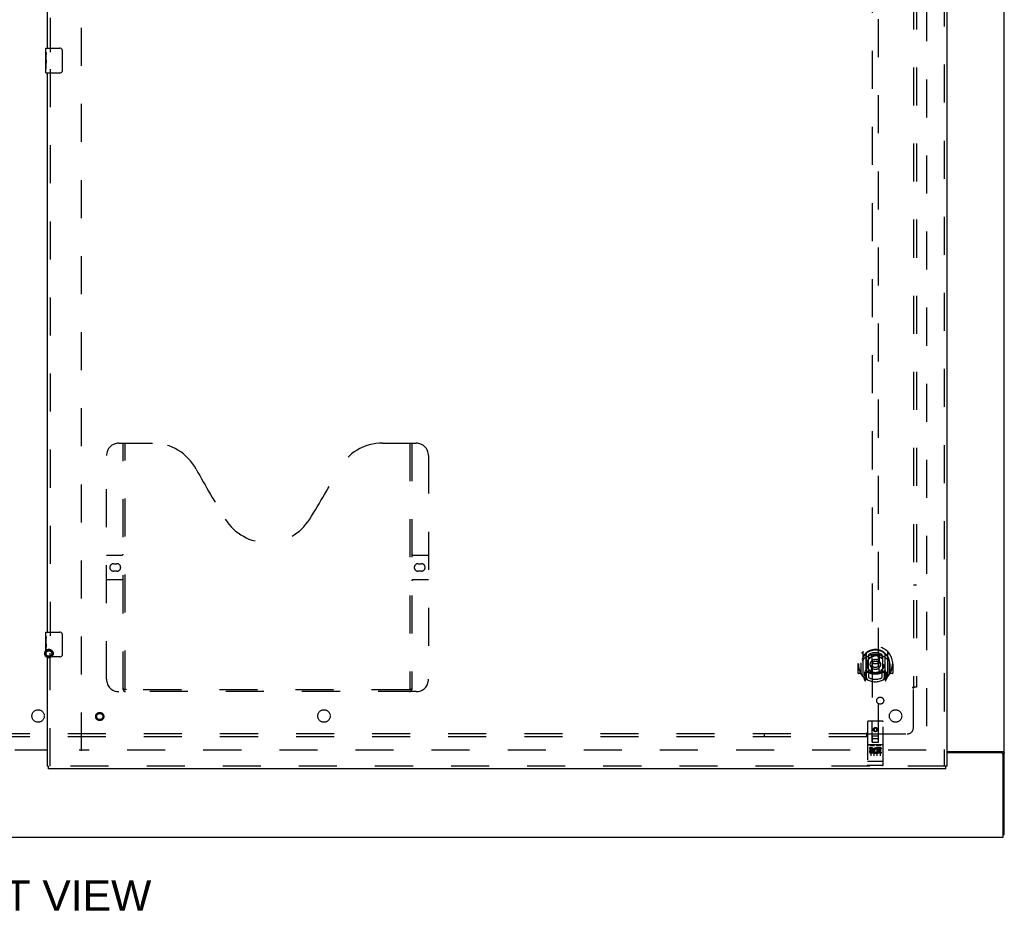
# Model space of a CAD drawing. Header units: inches. Extents: x 0 to 278, y 0 to 180.
# Tile 5 of 80: x 96 to 135, y 46 to 82. Entities that reach past the tile are written whole.
import ezdxf

# ---------------------------------------------------------------- set-up
doc = ezdxf.new("R2010")
doc.units = ezdxf.units.IN
doc.header["$LTSCALE"] = 15.310625
doc.header["$MEASUREMENT"] = 0
doc.linetypes.add('HIDDEN', pattern=[0.2, 0.1, -0.1])
doc.layers.get('0').update_dxf_attribs({"linetype": 'CONTINUOUS'})
for name, color, linetype in [('DEFAULT_2', 8, 'HIDDEN'), ('DIMENSIONS', 7, 'CONTINUOUS'), ('RIGHTHAND_DOOR_ASSEMBLY', 7, 'CONTINUOUS'), ('SUBPANEL', 7, 'CONTINUOUS')]:
    doc.layers.add(name, color=color, linetype=linetype)
doc.styles.get("Standard").update_dxf_attribs({"font": 'arial.ttf'})

msp = doc.modelspace()

# ---------------------------------------------------------------- linework, layer by layer
at = {"color": 3, "linetype": 'Continuous'}
for p, q in [((135.447, 48.93), (135.447, 134.722)), ((95.634, 52.341), (96.947, 52.341)), ((96.947, 52.326), (95.634, 52.326)), ((133.134, 52.274), (135.377, 52.274)), ((135.335, 52.222), (133.134, 52.222)), ((135.395, 48.826), (135.395, 52.162)), ((57.749, 48.826), (135.395, 48.826))]:
    msp.add_line(p, q, dxfattribs=at)
at = {"color": 7, "linetype": 'Continuous'}
msp.add_line((135.395, 48.93), (135.447, 48.93), dxfattribs=at)
at = {"color": 3, "linetype": 'Continuous'}
for points in [[(135.377, 52.274), (135.379, 52.272), (135.381, 52.271), (135.384, 52.269), (135.388, 52.268), (135.391, 52.266), (135.395, 52.265), (135.399, 52.263), (135.403, 52.262)], [(135.403, 52.262), (135.411, 52.259), (135.415, 52.258), (135.419, 52.256), (135.423, 52.255), (135.426, 52.254), (135.429, 52.252), (135.432, 52.251), (135.435, 52.249), (135.438, 52.248), (135.44, 52.246), (135.442, 52.244), (135.443, 52.243), (135.445, 52.241), (135.446, 52.239), (135.446, 52.237), (135.447, 52.235), (135.447, 52.233)]]:
    msp.add_lwpolyline(points, dxfattribs=at)
msp.add_arc((135.335, 52.162), 0.06, 0, 90, dxfattribs=at)
at = {"layer": 'DEFAULT_2', "color": 8, "linetype": 'HIDDEN'}
for p, q in [((98.322, 52.305), (98.322, 131.347)), ((132.322, 131.378), (132.322, 52.274)), ((132.308, 52.326), (98.218, 52.326))]:
    msp.add_line(p, q, dxfattribs=at)
for radius in [0.169, 0.124, 0.114]:
    msp.add_circle((97.006, 56.216), radius, dxfattribs=at)
at = {"layer": 'RIGHTHAND_DOOR_ASSEMBLY', "color": 8, "linetype": 'HIDDEN'}
for p, q in [((133.03, 131.972), (133.03, 51.68)), ((97.051, 103.231), (97.051, 80.421)), ((130.134, 89.655), (130.134, 52.653)), ((130.384, 52.653), (130.384, 89.655)), ((97.051, 79.731), (97.051, 56.921)), ((99.821, 64.68), (101.176, 64.68)), ((99.996, 54.77), (99.996, 64.68)), ((100.076, 54.8), (100.076, 64.68)), ((110.426, 64.68), (111.781, 64.68)), ((111.526, 64.68), (111.526, 54.8)), ((111.606, 64.68), (111.606, 54.77)), ((99.321, 55.18), (99.321, 64.18)), ((112.281, 64.18), (112.281, 55.18)), ((99.321, 60.18), (99.956, 60.18)), ((99.607, 59.83), (99.744, 59.83)), ((111.646, 60.18), (112.281, 60.18)), ((111.857, 59.83), (111.994, 59.83)), ((99.744, 59.53), (99.607, 59.53)), ((111.994, 59.53), (111.857, 59.53)), ((99.956, 59.18), (99.321, 59.18)), ((112.281, 59.18), (111.646, 59.18)), ((129.759, 56.281), (129.759, 55.313)), ((130.759, 55.313), (130.759, 56.281)), ((97.051, 51.68), (97.051, 56.231)), ((129.877, 56.227), (129.877, 55.211)), ((129.884, 56.202), (129.884, 55.199)), ((129.977, 55.479), (129.977, 56.11)), ((129.984, 56.163), (129.984, 56.06)), ((130.097, 56.137), (130.127, 55.797)), ((130.422, 56.137), (130.392, 55.797)), ((130.534, 56.06), (130.534, 56.163)), ((130.542, 56.11), (130.542, 55.479)), ((130.634, 56.202), (130.634, 55.199)), ((130.642, 56.227), (130.642, 55.211)), ((129.574, 55.797), (129.559, 55.797)), ((129.559, 55.797), (129.559, 55.424)), ((129.677, 55.797), (129.692, 55.797)), ((129.677, 55.797), (129.677, 55.409)), ((129.684, 55.844), (129.684, 55.847)), ((129.684, 55.386), (129.684, 55.844)), ((129.877, 55.468), (129.817, 55.468)), ((129.817, 55.468), (129.817, 55.318)), ((129.977, 55.469), (129.904, 55.469)), ((129.984, 55.499), (129.984, 55.246)), ((130.096, 55.453), (130.127, 55.797)), ((130.392, 55.797), (130.127, 55.797)), ((130.422, 55.453), (130.392, 55.797)), ((130.534, 55.246), (130.534, 55.499)), ((130.614, 55.469), (130.542, 55.469)), ((130.702, 55.468), (130.642, 55.468)), ((130.702, 55.318), (130.702, 55.468)), ((130.842, 55.797), (130.827, 55.797)), ((130.834, 55.844), (130.834, 55.847)), ((130.834, 55.386), (130.834, 55.844)), ((130.842, 55.797), (130.842, 55.409)), ((130.959, 55.797), (130.944, 55.797)), ((130.959, 55.797), (130.959, 55.424)), ((129.677, 55.409), (129.574, 55.409)), ((129.677, 55.409), (129.685, 55.424)), ((129.764, 55.303), (129.834, 55.127)), ((129.817, 55.318), (129.884, 55.318)), ((129.855, 55.372), (129.825, 55.326)), ((129.855, 55.208), (129.86, 55.204)), ((129.863, 55.13), (129.877, 55.211)), ((129.954, 55.149), (129.884, 55.258)), ((129.887, 55.431), (129.887, 55.224)), ((129.973, 55.451), (129.907, 55.451)), ((130.612, 55.451), (130.546, 55.451)), ((130.634, 55.258), (130.564, 55.149)), ((130.632, 55.224), (130.632, 55.431)), ((130.634, 55.318), (130.702, 55.318)), ((130.642, 55.211), (130.656, 55.13)), ((130.663, 55.207), (130.663, 55.208)), ((130.663, 55.207), (130.663, 55.208)), ((130.663, 55.207), (130.663, 55.207)), ((130.694, 55.326), (130.664, 55.372)), ((130.685, 55.127), (130.755, 55.303)), ((130.834, 55.424), (130.842, 55.409)), ((130.944, 55.409), (130.842, 55.409)), ((111.781, 54.68), (99.821, 54.68)), ((111.522, 54.76), (100.08, 54.76)), ((130.542, 53.493), (129.977, 53.493)), ((129.947, 53.463), (129.947, 51.738)), ((130.133, 52.653), (130.129, 53.463)), ((130.259, 53.226), (130.197, 53.19)), ((130.197, 53.19), (130.207, 53.184)), ((130.197, 53.19), (130.197, 53.117)), ((130.197, 53.117), (130.207, 53.123)), ((130.197, 53.117), (130.259, 53.081)), ((130.259, 53.214), (130.207, 53.184)), ((130.207, 53.184), (130.207, 53.123)), ((130.207, 53.123), (130.259, 53.093)), ((130.322, 53.19), (130.259, 53.226)), ((130.259, 53.226), (130.259, 53.214)), ((130.312, 53.184), (130.259, 53.214)), ((130.259, 53.093), (130.312, 53.123)), ((130.259, 53.081), (130.322, 53.117)), ((130.259, 53.081), (130.259, 53.093)), ((130.322, 53.19), (130.312, 53.184)), ((130.312, 53.123), (130.312, 53.184)), ((130.322, 53.117), (130.312, 53.123)), ((130.322, 53.117), (130.322, 53.19)), ((130.386, 52.653), (130.389, 53.463)), ((130.572, 51.738), (130.572, 53.463)), ((130.132, 52.903), (130.387, 52.903)), ((130.344, 52.778), (130.174, 52.778)), ((130.542, 52.536), (129.977, 52.536)), ((130.115, 52.414), (130.022, 52.414)), ((130.022, 52.414), (130.022, 52.372)), ((130.115, 52.372), (130.022, 52.372)), ((130.048, 52.52), (130.22, 52.52)), ((130.072, 52.405), (130.072, 52.099)), ((130.119, 52.328), (130.073, 52.328)), ((130.133, 52.653), (130.134, 52.653)), ((130.134, 52.653), (130.384, 52.653)), ((130.197, 52.405), (130.197, 52.099)), ((130.298, 52.52), (130.47, 52.52)), ((130.322, 52.405), (130.322, 52.099)), ((130.335, 52.379), (130.322, 52.36)), ((130.332, 52.404), (130.335, 52.402)), ((130.491, 52.414), (130.335, 52.414)), ((130.335, 52.414), (130.335, 52.402)), ((130.335, 52.379), (130.335, 52.201)), ((130.491, 52.372), (130.378, 52.372)), ((130.378, 52.372), (130.378, 52.328)), ((130.47, 52.328), (130.378, 52.328)), ((130.384, 52.653), (130.386, 52.653)), ((130.447, 52.405), (130.447, 52.099)), ((130.47, 52.328), (130.47, 52.286)), ((130.491, 52.414), (130.491, 52.372)), ((130.115, 52.287), (130.086, 52.287)), ((130.179, 52.243), (130.086, 52.243)), ((130.179, 52.201), (130.086, 52.201)), ((130.179, 52.243), (130.179, 52.201)), ((130.311, 52.249), (130.328, 52.21)), ((130.491, 52.201), (130.335, 52.201)), ((130.47, 52.286), (130.378, 52.286)), ((130.378, 52.286), (130.378, 52.243)), ((130.491, 52.243), (130.378, 52.243)), ((130.491, 52.243), (130.491, 52.201)), ((133.092, 51.68), (96.989, 51.68)), ((129.964, 51.867), (129.963, 51.867)), ((129.965, 51.867), (129.964, 51.867)), ((129.966, 51.867), (129.965, 51.867)), ((129.967, 51.867), (129.966, 51.867)), ((129.968, 51.867), (129.967, 51.867)), ((129.967, 51.867), (129.967, 51.867)), ((129.969, 51.866), (129.968, 51.867)), ((129.97, 51.866), (129.969, 51.866)), ((129.971, 51.866), (129.97, 51.866)), ((129.972, 51.866), (129.971, 51.866)), ((129.971, 51.866), (129.971, 51.866)), ((129.973, 51.866), (129.972, 51.866)), ((129.974, 51.866), (129.973, 51.866)), ((129.975, 51.866), (129.974, 51.866)), ((129.976, 51.866), (129.975, 51.866)), ((130.542, 51.866), (129.976, 51.866)), ((129.976, 51.866), (129.976, 51.866)), ((130.542, 51.708), (129.977, 51.708)), ((130.542, 51.866), (130.543, 51.866)), ((130.543, 51.866), (130.544, 51.866)), ((130.543, 51.866), (130.543, 51.866)), ((130.544, 51.866), (130.545, 51.866)), ((130.545, 51.866), (130.546, 51.866)), ((130.546, 51.866), (130.547, 51.866)), ((130.548, 51.866), (130.549, 51.866)), ((130.549, 51.866), (130.55, 51.866)), ((130.55, 51.866), (130.551, 51.867)), ((130.551, 51.867), (130.552, 51.867)), ((130.551, 51.867), (130.551, 51.867)), ((130.552, 51.867), (130.553, 51.867)), ((130.553, 51.867), (130.554, 51.867)), ((130.554, 51.867), (130.555, 51.867)), ((130.554, 51.867), (130.554, 51.867)), ((130.555, 51.867), (130.556, 51.867))]:
    msp.add_line(p, q, dxfattribs=at)
at = {"layer": 'RIGHTHAND_DOOR_ASSEMBLY', "color": 3, "linetype": 'Continuous'}
for p, q in [((133.134, 131.972), (133.134, 51.68)), ((96.947, 80.576), (96.947, 103.076)), ((96.947, 57.076), (96.947, 79.576)), ((96.947, 51.68), (96.947, 56.076)), ((133.092, 51.576), (96.989, 51.576))]:
    msp.add_line(p, q, dxfattribs=at)
at = {"layer": 'RIGHTHAND_DOOR_ASSEMBLY', "color": 7, "linetype": 'Continuous'}
for p, q in [((96.887, 80.415), (96.887, 80.561)), ((96.902, 80.576), (97.442, 80.576)), ((97.542, 80.476), (97.542, 79.676)), ((96.887, 80.157), (96.887, 80.414)), ((96.893, 80.359), (96.887, 80.359)), ((96.887, 80.191), (96.894, 80.191)), ((96.887, 79.591), (96.887, 80.155)), ((96.888, 80.128), (96.887, 80.128)), ((96.894, 80.191), (96.894, 80.327)), ((96.887, 79.996), (96.893, 79.996)), ((96.887, 79.96), (96.894, 79.96)), ((96.887, 79.897), (96.894, 79.897)), ((96.887, 79.73), (96.894, 79.73)), ((96.894, 79.73), (96.894, 79.96)), ((97.442, 79.576), (96.902, 79.576)), ((96.887, 56.915), (96.887, 57.061)), ((96.902, 57.076), (97.442, 57.076)), ((96.887, 56.657), (96.887, 56.914)), ((96.893, 56.859), (96.887, 56.859)), ((96.887, 56.691), (96.894, 56.691)), ((96.887, 56.091), (96.887, 56.655)), ((96.894, 56.691), (96.894, 56.827)), ((97.542, 56.976), (97.542, 56.176)), ((96.888, 56.628), (96.887, 56.628)), ((96.887, 56.496), (96.893, 56.496)), ((96.887, 56.46), (96.894, 56.46)), ((96.887, 56.397), (96.894, 56.397)), ((96.894, 56.23), (96.894, 56.46)), ((96.887, 56.23), (96.894, 56.23)), ((97.442, 56.076), (96.902, 56.076)), ((96.947, 51.68), (96.989, 51.68)), ((96.989, 51.576), (96.989, 51.68)), ((133.134, 51.68), (133.092, 51.68)), ((133.092, 51.576), (133.092, 51.68))]:
    msp.add_line(p, q, dxfattribs=at)
for points in [[(97.535, 80.512), (97.537, 80.506), (97.539, 80.5), (97.54, 80.494), (97.541, 80.488), (97.542, 80.482), (97.542, 80.476)], [(96.887, 80.415), (96.887, 80.411), (96.887, 80.407), (96.888, 80.401), (96.89, 80.388)], [(96.887, 80.157), (96.887, 80.149), (96.887, 80.14), (96.888, 80.13)], [(96.888, 80.13), (96.891, 80.096), (96.892, 80.084), (96.893, 80.072), (96.893, 80.059), (96.894, 80.047), (96.894, 80.034), (96.894, 80.021), (96.893, 80.008), (96.893, 79.996), (96.892, 79.983), (96.891, 79.971)], [(96.89, 80.388), (96.89, 80.381), (96.891, 80.372), (96.892, 80.364)], [(96.892, 80.364), (96.893, 80.355), (96.893, 80.346), (96.894, 80.337), (96.894, 80.327)], [(97.542, 79.676), (97.542, 79.669), (97.541, 79.663), (97.54, 79.657), (97.539, 79.651), (97.537, 79.645), (97.535, 79.64)], [(96.887, 56.915), (96.887, 56.911), (96.887, 56.907), (96.888, 56.901), (96.89, 56.888)], [(96.887, 56.657), (96.887, 56.649), (96.887, 56.64), (96.888, 56.63)], [(96.89, 56.888), (96.89, 56.881), (96.891, 56.872), (96.892, 56.864)], [(96.892, 56.864), (96.893, 56.855), (96.893, 56.846), (96.894, 56.837), (96.894, 56.827)], [(97.535, 57.012), (97.537, 57.006), (97.539, 57), (97.54, 56.994), (97.541, 56.988), (97.542, 56.982), (97.542, 56.976)], [(96.888, 56.63), (96.891, 56.596), (96.892, 56.584), (96.893, 56.572), (96.893, 56.559), (96.894, 56.547), (96.894, 56.534), (96.894, 56.521), (96.893, 56.508), (96.893, 56.496), (96.892, 56.483), (96.891, 56.471)], [(97.542, 56.176), (97.542, 56.169), (97.541, 56.163), (97.54, 56.157), (97.539, 56.151), (97.537, 56.145), (97.535, 56.14)]]:
    msp.add_lwpolyline(points, dxfattribs=at)
at = {"layer": 'RIGHTHAND_DOOR_ASSEMBLY', "color": 8, "linetype": 'HIDDEN'}
for points in [[(129.714, 56.236), (129.715, 56.237), (129.715, 56.238), (129.716, 56.239), (129.717, 56.239), (129.717, 56.24), (129.718, 56.241), (129.719, 56.242), (129.72, 56.242), (129.72, 56.243), (129.721, 56.244), (129.722, 56.245), (129.723, 56.245), (129.724, 56.246), (129.724, 56.247), (129.725, 56.248), (129.726, 56.248), (129.727, 56.249), (129.728, 56.249), (129.728, 56.25), (129.729, 56.251), (129.73, 56.251), (129.731, 56.252), (129.732, 56.252), (129.733, 56.253), (129.734, 56.254), (129.734, 56.254), (129.735, 56.255), (129.736, 56.255), (129.737, 56.256), (129.738, 56.256), (129.739, 56.257), (129.74, 56.257), (129.741, 56.257), (129.742, 56.258)], [(130.777, 56.258), (130.778, 56.257), (130.779, 56.257), (130.78, 56.257), (130.781, 56.256), (130.781, 56.256), (130.782, 56.255), (130.783, 56.255), (130.784, 56.254), (130.785, 56.254), (130.786, 56.253), (130.787, 56.252), (130.788, 56.252), (130.789, 56.251), (130.789, 56.251), (130.79, 56.25), (130.791, 56.249), (130.792, 56.249), (130.793, 56.248), (130.793, 56.248), (130.794, 56.247), (130.795, 56.246), (130.796, 56.245), (130.797, 56.245), (130.797, 56.244), (130.798, 56.243), (130.799, 56.242), (130.8, 56.242), (130.8, 56.241), (130.801, 56.24), (130.802, 56.239), (130.803, 56.239), (130.803, 56.238), (130.804, 56.237), (130.805, 56.236)], [(129.805, 56.012), (129.803, 56.011), (129.802, 56.01), (129.8, 56.008), (129.799, 56.007), (129.797, 56.005), (129.796, 56.004), (129.794, 56.002), (129.792, 56), (129.79, 55.998), (129.789, 55.997), (129.787, 55.995), (129.785, 55.993), (129.783, 55.99), (129.781, 55.988), (129.779, 55.986), (129.777, 55.984), (129.775, 55.981), (129.773, 55.979), (129.771, 55.976), (129.769, 55.973), (129.766, 55.97), (129.764, 55.967), (129.762, 55.964), (129.76, 55.961), (129.757, 55.958), (129.755, 55.954), (129.752, 55.951), (129.75, 55.947), (129.747, 55.943), (129.744, 55.939), (129.742, 55.935), (129.739, 55.93), (129.736, 55.926), (129.733, 55.921), (129.73, 55.916), (129.727, 55.911)], [(130.071, 56.154), (130.077, 56.156), (130.082, 56.157), (130.088, 56.158), (130.093, 56.16), (130.098, 56.161), (130.104, 56.162), (130.109, 56.163), (130.115, 56.165), (130.12, 56.166), (130.126, 56.167), (130.131, 56.168), (130.137, 56.169), (130.142, 56.17), (130.148, 56.171), (130.153, 56.172), (130.159, 56.172), (130.164, 56.173), (130.17, 56.174), (130.176, 56.175), (130.181, 56.175), (130.187, 56.176), (130.192, 56.177), (130.198, 56.177), (130.203, 56.177), (130.209, 56.178), (130.215, 56.178), (130.22, 56.179), (130.226, 56.179), (130.231, 56.179), (130.237, 56.179), (130.243, 56.18), (130.248, 56.18), (130.254, 56.18), (130.259, 56.18), (130.265, 56.18), (130.27, 56.18), (130.276, 56.18), (130.282, 56.179), (130.287, 56.179), (130.293, 56.179), (130.298, 56.179), (130.304, 56.178), (130.31, 56.178), (130.315, 56.177), (130.321, 56.177), (130.326, 56.177), (130.332, 56.176), (130.337, 56.175), (130.343, 56.175), (130.349, 56.174), (130.354, 56.173), (130.36, 56.172), (130.365, 56.172), (130.371, 56.171), (130.376, 56.17), (130.382, 56.169), (130.387, 56.168), (130.393, 56.167), (130.398, 56.166), (130.404, 56.165), (130.409, 56.163), (130.415, 56.162), (130.42, 56.161), (130.426, 56.16), (130.431, 56.158), (130.436, 56.157), (130.442, 56.156), (130.447, 56.154)], [(130.792, 55.911), (130.789, 55.916), (130.786, 55.921), (130.783, 55.926), (130.78, 55.93), (130.777, 55.935), (130.774, 55.939), (130.772, 55.943), (130.769, 55.947), (130.766, 55.951), (130.764, 55.954), (130.762, 55.958), (130.759, 55.961), (130.757, 55.964), (130.754, 55.967), (130.752, 55.97), (130.75, 55.973), (130.748, 55.976), (130.746, 55.979), (130.744, 55.981), (130.742, 55.984), (130.74, 55.986), (130.738, 55.988), (130.736, 55.99), (130.734, 55.993), (130.732, 55.995), (130.73, 55.997), (130.728, 55.998), (130.727, 56), (130.725, 56.002), (130.723, 56.004), (130.721, 56.005), (130.72, 56.007), (130.718, 56.008), (130.717, 56.01), (130.715, 56.011), (130.714, 56.012)], [(129.742, 55.337), (129.741, 55.337), (129.74, 55.337), (129.739, 55.338), (129.738, 55.338), (129.737, 55.339), (129.736, 55.339), (129.735, 55.34), (129.734, 55.34), (129.734, 55.341), (129.733, 55.341), (129.732, 55.342), (129.731, 55.343), (129.73, 55.343), (129.729, 55.344), (129.728, 55.344), (129.728, 55.345), (129.727, 55.346), (129.726, 55.346), (129.725, 55.347), (129.724, 55.348), (129.724, 55.348), (129.723, 55.349), (129.722, 55.35), (129.721, 55.35), (129.72, 55.351), (129.72, 55.352), (129.719, 55.353), (129.718, 55.354), (129.717, 55.354), (129.717, 55.355), (129.716, 55.356), (129.715, 55.357), (129.715, 55.358), (129.714, 55.358)], [(130.805, 55.358), (130.804, 55.358), (130.803, 55.357), (130.803, 55.356), (130.802, 55.355), (130.801, 55.354), (130.8, 55.354), (130.8, 55.353), (130.799, 55.352), (130.798, 55.351), (130.797, 55.35), (130.797, 55.35), (130.796, 55.349), (130.795, 55.348), (130.794, 55.348), (130.793, 55.347), (130.793, 55.346), (130.792, 55.346), (130.791, 55.345), (130.79, 55.344), (130.789, 55.344), (130.789, 55.343), (130.788, 55.343), (130.787, 55.342), (130.786, 55.341), (130.785, 55.341), (130.784, 55.34), (130.783, 55.34), (130.782, 55.339), (130.781, 55.339), (130.781, 55.338), (130.78, 55.338), (130.779, 55.337), (130.778, 55.337), (130.777, 55.337)], [(99.986, 54.8), (100.002, 54.789), (100.018, 54.779), (100.034, 54.771), (100.049, 54.765), (100.065, 54.761), (100.08, 54.76)], [(111.522, 54.76), (111.537, 54.761), (111.552, 54.765), (111.568, 54.771), (111.584, 54.779), (111.6, 54.789), (111.616, 54.8)], [(130.042, 52.519), (130.042, 52.519), (130.042, 52.519), (130.042, 52.519), (130.042, 52.519), (130.042, 52.519), (130.042, 52.519), (130.042, 52.519), (130.043, 52.519), (130.043, 52.519), (130.043, 52.519), (130.043, 52.519), (130.043, 52.52), (130.043, 52.52), (130.043, 52.52), (130.043, 52.52), (130.043, 52.52), (130.044, 52.52), (130.044, 52.52), (130.044, 52.52), (130.044, 52.52), (130.044, 52.52), (130.044, 52.52), (130.044, 52.52), (130.044, 52.52), (130.045, 52.52), (130.045, 52.52), (130.045, 52.52), (130.045, 52.52), (130.045, 52.52), (130.045, 52.52), (130.046, 52.52), (130.046, 52.52), (130.046, 52.52), (130.046, 52.52), (130.046, 52.52), (130.046, 52.52), (130.047, 52.52), (130.047, 52.52), (130.047, 52.52), (130.047, 52.52), (130.047, 52.52), (130.048, 52.52), (130.048, 52.52), (130.048, 52.52), (130.048, 52.52)], [(130.22, 52.52), (130.22, 52.52), (130.221, 52.52), (130.221, 52.52), (130.221, 52.52), (130.221, 52.52), (130.221, 52.52), (130.222, 52.52), (130.222, 52.52), (130.222, 52.52), (130.222, 52.52), (130.222, 52.52), (130.223, 52.52), (130.223, 52.52), (130.223, 52.52), (130.223, 52.52), (130.223, 52.52), (130.223, 52.52), (130.224, 52.52), (130.224, 52.52), (130.224, 52.52), (130.224, 52.52), (130.224, 52.52), (130.224, 52.52), (130.224, 52.52), (130.225, 52.52), (130.225, 52.52), (130.225, 52.52), (130.225, 52.52), (130.225, 52.52), (130.225, 52.52), (130.225, 52.52), (130.225, 52.52), (130.226, 52.52), (130.226, 52.52), (130.226, 52.519), (130.226, 52.519), (130.226, 52.519), (130.226, 52.519), (130.226, 52.519), (130.226, 52.519), (130.226, 52.519), (130.226, 52.519), (130.227, 52.519), (130.227, 52.519), (130.227, 52.519), (130.227, 52.519)], [(130.292, 52.519), (130.292, 52.519), (130.292, 52.519), (130.292, 52.519), (130.292, 52.519), (130.292, 52.519), (130.292, 52.519), (130.292, 52.519), (130.293, 52.519), (130.293, 52.519), (130.293, 52.519), (130.293, 52.519), (130.293, 52.52), (130.293, 52.52), (130.293, 52.52), (130.293, 52.52), (130.293, 52.52), (130.294, 52.52), (130.294, 52.52), (130.294, 52.52), (130.294, 52.52), (130.294, 52.52), (130.294, 52.52), (130.294, 52.52), (130.294, 52.52), (130.295, 52.52), (130.295, 52.52), (130.295, 52.52), (130.295, 52.52), (130.295, 52.52), (130.295, 52.52), (130.296, 52.52), (130.296, 52.52), (130.296, 52.52), (130.296, 52.52), (130.296, 52.52), (130.296, 52.52), (130.297, 52.52), (130.297, 52.52), (130.297, 52.52), (130.297, 52.52), (130.297, 52.52), (130.298, 52.52), (130.298, 52.52), (130.298, 52.52), (130.298, 52.52)], [(130.47, 52.52), (130.47, 52.52), (130.471, 52.52), (130.471, 52.52), (130.471, 52.52), (130.471, 52.52), (130.471, 52.52), (130.472, 52.52), (130.472, 52.52), (130.472, 52.52), (130.472, 52.52), (130.472, 52.52), (130.473, 52.52), (130.473, 52.52), (130.473, 52.52), (130.473, 52.52), (130.473, 52.52), (130.473, 52.52), (130.474, 52.52), (130.474, 52.52), (130.474, 52.52), (130.474, 52.52), (130.474, 52.52), (130.474, 52.52), (130.474, 52.52), (130.475, 52.52), (130.475, 52.52), (130.475, 52.52), (130.475, 52.52), (130.475, 52.52), (130.475, 52.52), (130.475, 52.52), (130.475, 52.52), (130.476, 52.52), (130.476, 52.52), (130.476, 52.519), (130.476, 52.519), (130.476, 52.519), (130.476, 52.519), (130.476, 52.519), (130.476, 52.519), (130.476, 52.519), (130.476, 52.519), (130.477, 52.519), (130.477, 52.519), (130.477, 52.519), (130.477, 52.519)], [(129.963, 51.867), (129.963, 51.867), (129.962, 51.867), (129.962, 51.867), (129.962, 51.867), (129.961, 51.867), (129.961, 51.867), (129.96, 51.867), (129.96, 51.867), (129.96, 51.868), (129.959, 51.868), (129.959, 51.868), (129.959, 51.868), (129.958, 51.868), (129.958, 51.868), (129.958, 51.868), (129.957, 51.868), (129.957, 51.868), (129.957, 51.868), (129.957, 51.868), (129.956, 51.868), (129.956, 51.868), (129.956, 51.868), (129.955, 51.868), (129.955, 51.869), (129.955, 51.869), (129.954, 51.869), (129.954, 51.869), (129.954, 51.869), (129.954, 51.869), (129.953, 51.869), (129.953, 51.869), (129.953, 51.869), (129.953, 51.869), (129.952, 51.869), (129.952, 51.869), (129.952, 51.87), (129.952, 51.87), (129.951, 51.87), (129.951, 51.87), (129.951, 51.87), (129.951, 51.87), (129.951, 51.87), (129.95, 51.87), (129.95, 51.87), (129.95, 51.87), (129.95, 51.87), (129.95, 51.871), (129.949, 51.871), (129.949, 51.871), (129.949, 51.871), (129.949, 51.871), (129.949, 51.871), (129.949, 51.871), (129.948, 51.871), (129.948, 51.871), (129.948, 51.871), (129.948, 51.872), (129.948, 51.872), (129.948, 51.872), (129.948, 51.872), (129.948, 51.872), (129.948, 51.872), (129.947, 51.872), (129.947, 51.872), (129.947, 51.872), (129.947, 51.872), (129.947, 51.873), (129.947, 51.873), (129.947, 51.873), (129.947, 51.873), (129.947, 51.873), (129.947, 51.873), (129.947, 51.873), (129.947, 51.873), (129.947, 51.873), (129.947, 51.873), (129.947, 51.874), (129.947, 51.874)], [(130.547, 51.866), (130.547, 51.866), (130.548, 51.866)], [(130.556, 51.867), (130.556, 51.867), (130.557, 51.867), (130.557, 51.867), (130.557, 51.867), (130.558, 51.867), (130.558, 51.867), (130.558, 51.867), (130.559, 51.868), (130.559, 51.868), (130.56, 51.868), (130.56, 51.868), (130.56, 51.868), (130.561, 51.868), (130.561, 51.868), (130.561, 51.868), (130.561, 51.868), (130.562, 51.868), (130.562, 51.868), (130.562, 51.868), (130.563, 51.868), (130.563, 51.868), (130.563, 51.868), (130.564, 51.869), (130.564, 51.869), (130.564, 51.869), (130.564, 51.869), (130.565, 51.869), (130.565, 51.869), (130.565, 51.869), (130.566, 51.869), (130.566, 51.869), (130.566, 51.869), (130.566, 51.869), (130.567, 51.869), (130.567, 51.87), (130.567, 51.87), (130.567, 51.87), (130.567, 51.87), (130.568, 51.87), (130.568, 51.87), (130.568, 51.87), (130.568, 51.87), (130.568, 51.87), (130.569, 51.87), (130.569, 51.87), (130.569, 51.871), (130.569, 51.871), (130.569, 51.871), (130.57, 51.871), (130.57, 51.871), (130.57, 51.871), (130.57, 51.871), (130.57, 51.871), (130.57, 51.871), (130.57, 51.871), (130.571, 51.872), (130.571, 51.872), (130.571, 51.872), (130.571, 51.872), (130.571, 51.872), (130.571, 51.872), (130.571, 51.872), (130.571, 51.872), (130.571, 51.872), (130.571, 51.872), (130.571, 51.873), (130.572, 51.873), (130.572, 51.873), (130.572, 51.873), (130.572, 51.873), (130.572, 51.873), (130.572, 51.873), (130.572, 51.873), (130.572, 51.873), (130.572, 51.873), (130.572, 51.874), (130.572, 51.874)]]:
    msp.add_lwpolyline(points, dxfattribs=at)
for centre, radius in [((130.259, 55.779), 0.35), ((130.259, 55.779), 0.335), ((130.259, 55.779), 0.205), ((130.259, 55.779), 0.133), ((99.051, 53.68), 0.164), ((99.051, 53.68), 0.124), ((130.259, 53.153), 0.085), ((130.259, 53.153), 0.0845)]:
    msp.add_circle(centre, radius, dxfattribs=at)
at = {"layer": 'RIGHTHAND_DOOR_ASSEMBLY', "color": 7, "linetype": 'Continuous'}
for centre, radius, start, end in [((96.902, 80.561), 0.015, 90, 180), ((97.442, 80.476), 0.1, 21.1999, 90), ((97.442, 79.676), 0.1, 270, 338.7946), ((96.902, 79.591), 0.015, 180, 270), ((96.902, 57.061), 0.015, 90, 180), ((97.442, 56.976), 0.1, 21.1999, 90), ((96.902, 56.091), 0.015, 180, 270), ((97.442, 56.176), 0.1, 270, 338.7946)]:
    msp.add_arc(centre, radius, start, end, dxfattribs=at)
at = {"layer": 'RIGHTHAND_DOOR_ASSEMBLY', "color": 8, "linetype": 'HIDDEN'}
for centre, radius, start, end in [((99.821, 64.18), 0.5, 90, 180), ((101.176, 62.68), 2, 28.4813, 90), ((110.426, 62.68), 2, 90, 151.5187), ((111.781, 64.18), 0.5, 0, 90), ((137.484, 82.378), 39.307, 208.4813, 211.8705), ((74.118, 82.378), 39.307, 328.1295, 331.5187), ((105.801, 62.68), 2, 211.8705, 328.1295), ((99.956, 60.22), 0.04, 270, 360), ((111.646, 60.22), 0.04, 180, 270), ((99.607, 59.68), 0.15, 90, 270), ((99.744, 59.68), 0.15, 270, 90), ((111.857, 59.68), 0.15, 90, 270), ((111.994, 59.68), 0.15, 270, 90), ((99.956, 59.14), 0.04, 0, 90), ((111.646, 59.14), 0.04, 90, 180), ((130.259, 55.797), 0.7, 305.5126, 234.4874), ((130.259, 55.795), 0.583, 0.2464, 179.7536), ((130.259, 55.769), 0.58, 7.6622, 172.3378), ((129.774, 56.281), 0.015, 135.0748, 180), ((130.744, 56.281), 0.015, 0, 44.9252), ((130.259, 55.48), 0.7, 49.529, 130.471), ((129.892, 56.227), 0.015, 130.3587, 180), ((129.904, 56.202), 0.02, 129.3378, 179.9984), ((129.992, 56.11), 0.015, 112.9863, 180), ((130.259, 55.769), 0.48, 55.0461, 124.9539), ((130.014, 56.06), 0.03, 180, 311.1261), ((130.259, 55.779), 0.343, 48.8739, 131.1261), ((130.077, 56.135), 0.02, 5.0796, 105.5752), ((130.442, 56.135), 0.02, 74.4248, 174.9204), ((130.504, 56.06), 0.03, 228.8739, 360), ((130.527, 56.11), 0.015, 0, 67.0137), ((130.614, 56.202), 0.02, 0, 50.6594), ((130.627, 56.227), 0.015, 0, 49.6413), ((130.259, 55.797), 0.685, 180, 213.0115), ((129.704, 55.844), 0.02, 172.3378, 180), ((130.259, 56.11), 0.7, 233.2319, 306.7681), ((129.696, 55.473), 0.188, 327.3208, 360), ((129.904, 55.449), 0.02, 90, 180), ((129.992, 55.479), 0.015, 180, 247.0137), ((130.014, 55.499), 0.03, 48.8739, 180), ((130.259, 55.779), 0.343, 228.8739, 311.1261), ((130.504, 55.499), 0.03, 0, 131.1261), ((130.527, 55.479), 0.015, 292.9863, 360), ((130.614, 55.449), 0.02, 0, 90), ((130.822, 55.473), 0.188, 180, 212.6792), ((130.814, 55.844), 0.02, 0, 7.6622), ((130.259, 55.797), 0.685, 326.9885, 360), ((99.821, 55.18), 0.5, 180, 270), ((111.781, 55.18), 0.5, 270, 360), ((129.574, 55.424), 0.015, 180, 270), ((129.704, 55.386), 0.02, 180, 215.2961), ((130.259, 55.779), 0.7, 215.2961, 324.7039), ((129.774, 55.313), 0.015, 180, 224.9252), ((129.829, 55.323), 0.005, 147.3208, 270), ((129.848, 55.133), 0.015, 201.8041, 350), ((129.864, 55.244), 0.02, 234.4874, 360), ((129.867, 55.224), 0.02, 234.7457, 360), ((129.904, 55.199), 0.02, 180, 238.5295), ((129.907, 55.431), 0.02, 90, 180), ((129.973, 55.431), 0.02, 66.536, 90), ((130.259, 56.092), 0.7, 246.536, 293.464), ((130.259, 55.779), 0.6, 242.7204, 297.2796), ((130.076, 55.455), 0.02, 254.3869, 354.9204), ((130.442, 55.455), 0.02, 185.0796, 285.6131), ((130.546, 55.431), 0.02, 90, 113.464), ((130.612, 55.431), 0.02, 0, 90), ((130.614, 55.199), 0.02, 301.4688, 359.9992), ((130.652, 55.224), 0.02, 180, 305.2543), ((130.654, 55.244), 0.02, 180, 305.5126), ((130.671, 55.133), 0.015, 190, 338.1959), ((130.689, 55.323), 0.005, 270, 32.6792), ((130.744, 55.313), 0.015, 315.0748, 360), ((130.814, 55.386), 0.02, 324.7039, 360), ((130.944, 55.424), 0.015, 270, 360), ((100.086, 54.77), 0.09, 180, 270), ((100.116, 54.8), 0.04, 180, 270), ((111.486, 54.8), 0.04, 270, 360), ((111.516, 54.77), 0.09, 270, 360), ((129.977, 53.463), 0.03, 90, 180), ((130.099, 53.463), 0.03, 0, 90), ((130.419, 53.463), 0.03, 90, 180), ((130.542, 53.463), 0.03, 0, 90), ((130.174, 52.738), 0.04, 90, 180), ((130.174, 52.693), 0.04, 180, 270), ((130.344, 52.738), 0.04, 0, 90), ((130.344, 52.693), 0.04, 270, 360), ((129.977, 52.566), 0.03, 180, 270), ((130.086, 52.265), 0.0644, 102.2995, 270.0775), ((130.115, 52.351), 0.0635, 270, 90), ((130.115, 52.35), 0.0219, 280.307, 90), ((130.285, 52.308), 0.107, 64.2636, 293.4027), ((130.285, 52.308), 0.0639, 54.8895, 293.4026), ((130.542, 52.566), 0.03, 270, 360), ((130.086, 52.265), 0.0219, 89.9011, 270), ((129.977, 51.738), 0.03, 180, 270), ((130.542, 51.738), 0.03, 270, 360)]:
    msp.add_arc(centre, radius, start, end, dxfattribs=at)
at = {"layer": 'RIGHTHAND_DOOR_ASSEMBLY', "color": 7, "linetype": 'Continuous'}
for centre in [(97.15, 79.992), (97.15, 56.492)]:
    msp.add_ellipse(centre, major_axis=(0.263, 0), ratio=0.432808, start_param=3.141593, end_param=3.321581, dxfattribs=at)
at = {"layer": 'SUBPANEL', "color": 8, "linetype": 'HIDDEN'}
for p, q in [((131.791, 128.794), (131.791, 54.857)), ((131.916, 128.794), (131.916, 54.857)), ((131.791, 58.982), (131.916, 58.982)), ((131.75, 54.857), (131.829, 54.857)), ((131.791, 53.232), (131.791, 54.822)), ((131.916, 54.857), (131.829, 54.857)), ((129.916, 52.982), (63.228, 52.982)), ((129.916, 52.857), (63.228, 52.857)), ((125.791, 52.982), (125.791, 52.857)), ((129.916, 52.943), (129.916, 53.023)), ((129.916, 52.857), (129.916, 52.943)), ((129.933, 52.963), (129.94, 52.97)), ((129.951, 52.982), (131.541, 52.982))]:
    msp.add_line(p, q, dxfattribs=at)
for points in [[(131.75, 54.857), (131.75, 54.855), (131.751, 54.853), (131.752, 54.851), (131.753, 54.85), (131.755, 54.848), (131.756, 54.846), (131.758, 54.845), (131.759, 54.843), (131.761, 54.841), (131.763, 54.84), (131.765, 54.839), (131.767, 54.837), (131.769, 54.836), (131.772, 54.834)], [(131.772, 54.834), (131.777, 54.831), (131.779, 54.83), (131.782, 54.828), (131.784, 54.826), (131.787, 54.825), (131.789, 54.823), (131.791, 54.822)], [(131.804, 54.835), (131.802, 54.833), (131.8, 54.831), (131.798, 54.829), (131.796, 54.827), (131.794, 54.825), (131.792, 54.823), (131.791, 54.822)], [(131.829, 54.857), (131.827, 54.855), (131.824, 54.853), (131.822, 54.852), (131.82, 54.85), (131.818, 54.848), (131.816, 54.847), (131.814, 54.845), (131.813, 54.843), (131.811, 54.842), (131.809, 54.84), (131.804, 54.835)], [(129.916, 53.023), (129.918, 53.022), (129.919, 53.021), (129.921, 53.02), (129.923, 53.019), (129.925, 53.018), (129.926, 53.017), (129.928, 53.015), (129.93, 53.013), (129.931, 53.011), (129.933, 53.01), (129.934, 53.008), (129.935, 53.005), (129.937, 53.003), (129.938, 53.001), (129.941, 52.996)], [(129.916, 52.943), (129.917, 52.946), (129.919, 52.948), (129.921, 52.95), (129.923, 52.953), (129.924, 52.955), (129.926, 52.956), (129.928, 52.958), (129.929, 52.96), (129.931, 52.962), (129.933, 52.963)], [(129.94, 52.97), (129.942, 52.972), (129.944, 52.974), (129.946, 52.976), (129.948, 52.978), (129.949, 52.98), (129.951, 52.982)], [(129.941, 52.996), (129.943, 52.993), (129.945, 52.991), (129.946, 52.988), (129.948, 52.986), (129.949, 52.984), (129.951, 52.982)]]:
    msp.add_lwpolyline(points, dxfattribs=at)
for centre, radius in [((130.453, 54.319), 0.141), ((96.572, 53.701), 0.25), ((108.072, 53.701), 0.25), ((131.072, 53.701), 0.25)]:
    msp.add_circle(centre, radius, dxfattribs=at)
msp.add_arc((131.541, 53.232), 0.25, 270, 360, dxfattribs=at)

# ---------------------------------------------------------------- texts
at = {"layer": 'DIMENSIONS', "color": 2, "linetype": 'Continuous', "insert": (95.743, 47.09), "char_height": 1.2281, "width": 10.74724, "attachment_point": 2, "line_spacing_factor": 0.9}
msp.add_mtext('FRONT VIEW', dxfattribs=at)

doc.saveas('drawing.dxf')
